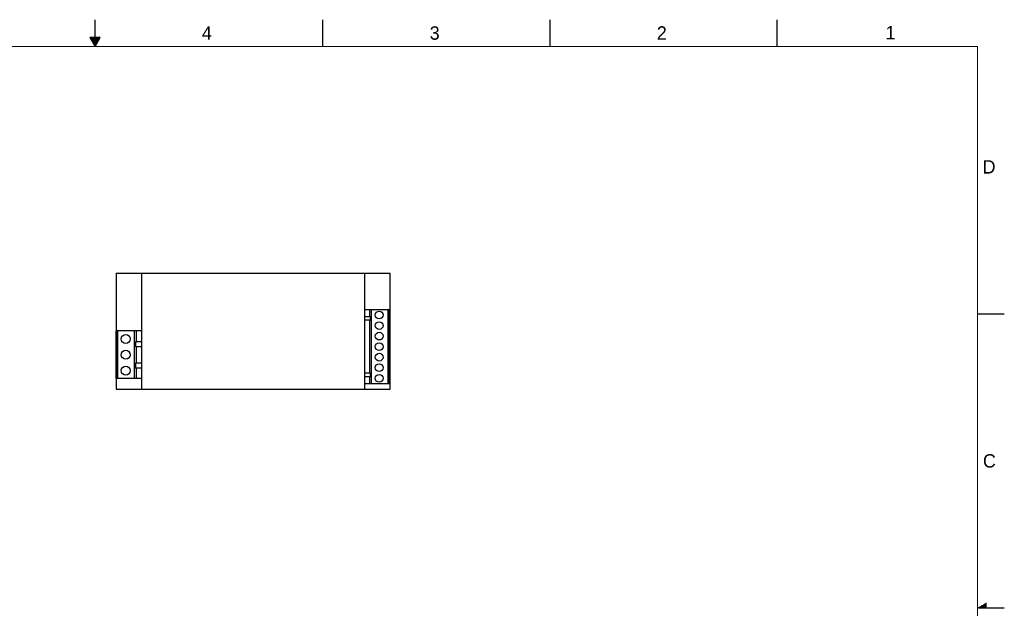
# Model space of a CAD drawing. Header units: inches. Extents: x 0 to 34, y 0 to 22.
# Tile 11 of 11: x 15.6 to 34, y 11 to 22. Entities that reach past the tile are written whole.
import ezdxf

# ---------------------------------------------------------------- set-up
doc = ezdxf.new("R2010")
doc.units = ezdxf.units.IN
doc.header["$LTSCALE"] = 1.87
doc.header["$MEASUREMENT"] = 0
doc.layers.get('0').update_dxf_attribs({"linetype": 'CONTINUOUS'})
doc.styles.get("Standard").update_dxf_attribs({"font": 'txt', "width": 0.8})

msp = doc.modelspace()

# ---------------------------------------------------------------- linework, layer by layer
at = {"color": 2, "linetype": 'CONTINUOUS'}
for p, q in [((17, 21.5), (17, 22)), ((21.25, 22), (21.25, 21.5)), ((25.5, 22), (25.5, 21.5)), ((29.75, 22), (29.75, 21.5)), ((16.902, 21.6697), (17, 21.5)), ((17.098, 21.6697), (16.902, 21.6697)), ((16.9076, 21.66), (17.0924, 21.66)), ((16.9134, 21.65), (17.0866, 21.65)), ((16.9192, 21.64), (17.0808, 21.64)), ((16.925, 21.63), (17.0751, 21.63)), ((16.9307, 21.62), (17.0693, 21.62)), ((16.9365, 21.61), (17.0635, 21.61)), ((16.9423, 21.6), (17.0578, 21.6)), ((16.9481, 21.59), (17.052, 21.59)), ((16.9538, 21.58), (17.0462, 21.58)), ((16.9596, 21.57), (17.0404, 21.57)), ((16.9654, 21.56), (17.0347, 21.56)), ((16.9712, 21.55), (17.0289, 21.55)), ((16.9769, 21.54), (17.0231, 21.54)), ((17, 21.5), (17.098, 21.6697)), ((16.9827, 21.53), (17.0173, 21.53)), ((16.9885, 21.52), (17.0116, 21.52)), ((16.9942, 21.51), (17.0058, 21.51)), ((33.5, 16.5), (34, 16.5)), ((33.5866, 11.05), (33.6697, 11.05)), ((33.6039, 11.06), (33.6697, 11.06)), ((33.6213, 11.07), (33.6697, 11.07)), ((33.6386, 11.08), (33.6697, 11.08)), ((33.6559, 11.09), (33.6697, 11.09)), ((34, 11), (33.5, 11)), ((33.5173, 11.01), (33.6697, 11.01)), ((33.5347, 11.02), (33.6697, 11.02)), ((33.552, 11.03), (33.6697, 11.03)), ((33.5693, 11.04), (33.6697, 11.04))]:
    msp.add_line(p, q, dxfattribs=at)
at = {"color": 7, "linetype": 'CONTINUOUS'}
for p, q in [((17.3932, 17.2599), (17.3932, 15.0949)), ((17.3932, 17.2599), (22.5182, 17.2599)), ((17.8672, 17.2599), (17.8672, 15.0949)), ((22.0422, 15.0949), (22.0422, 17.2599)), ((22.5182, 15.0949), (22.5182, 17.2599)), ((22.0422, 16.5789), (22.5172, 16.5789)), ((22.1372, 16.4499), (22.1372, 16.5789)), ((22.1672, 15.1959), (22.1672, 16.5789)), ((22.4822, 15.1959), (22.4822, 16.5789)), ((22.4972, 15.1959), (22.4972, 16.5789)), ((22.5172, 15.1959), (22.5172, 16.5789)), ((22.0422, 16.4499), (22.15, 16.4499)), ((22.0422, 16.3859), (22.15, 16.3859)), ((22.1372, 15.3959), (22.1372, 16.3859)), ((22.15, 16.3859), (22.15, 16.4499)), ((17.3942, 15.2889), (17.3942, 16.1799)), ((17.8672, 16.1799), (17.3942, 16.1799)), ((17.4092, 15.2889), (17.4092, 16.1799)), ((17.4262, 15.2889), (17.4262, 16.1799)), ((17.7402, 15.2889), (17.7402, 16.1799)), ((17.7722, 15.9759), (17.7722, 16.1799)), ((17.7586, 15.9759), (17.7586, 15.8809)), ((17.8672, 15.9759), (17.7586, 15.9759)), ((17.8672, 15.8809), (17.7586, 15.8809)), ((17.7722, 15.5779), (17.7722, 15.8809)), ((17.7586, 15.5779), (17.7586, 15.4829)), ((17.8672, 15.5779), (17.7586, 15.5779)), ((17.8672, 15.4829), (17.7586, 15.4829)), ((17.7722, 15.2889), (17.7722, 15.4829)), ((17.8672, 15.2889), (17.3942, 15.2889)), ((22.0422, 15.3959), (22.15, 15.3959)), ((22.0422, 15.3319), (22.15, 15.3319)), ((22.1372, 15.1959), (22.1372, 15.3319)), ((22.15, 15.3319), (22.15, 15.3959)), ((22.0422, 15.1959), (22.5172, 15.1959)), ((17.3932, 15.0949), (22.5182, 15.0949))]:
    msp.add_line(p, q, dxfattribs=at)
at = {"color": 7, "linetype": 'CONTINUOUS', "const_width": 0.02}
for points in [[(33.5, 21.5), (0.5, 21.5)], [(33.5, 0.5), (33.5, 21.5)]]:
    msp.add_lwpolyline(points, dxfattribs=at)
at = {"color": 7, "linetype": 'CONTINUOUS'}
for centre, radius in [((22.3122, 16.4779), 0.0725), ((22.3122, 16.2809), 0.0725), ((17.5742, 16.0309), 0.084), ((22.3122, 16.0839), 0.0725), ((22.3122, 15.8869), 0.0725), ((17.5742, 15.7349), 0.084), ((22.3122, 15.6899), 0.0725), ((17.5742, 15.4389), 0.084), ((22.3122, 15.4929), 0.0725), ((22.3122, 15.2959), 0.0725)]:
    msp.add_circle(centre, radius, dxfattribs=at)

# ---------------------------------------------------------------- texts
at = {"color": 2, "linetype": 'CONTINUOUS'}
for s, p in [('4', (18.9977, 21.6277)), ('3', (23.257, 21.6259)), ('2', (27.5025, 21.6262)), ('1', (31.7781, 21.6326)), ('D', (33.5947, 19.1236)), ('C', (33.6004, 13.6267))]:
    msp.add_text(s, height=0.25, dxfattribs=at).set_placement(p)

doc.saveas('drawing.dxf')
